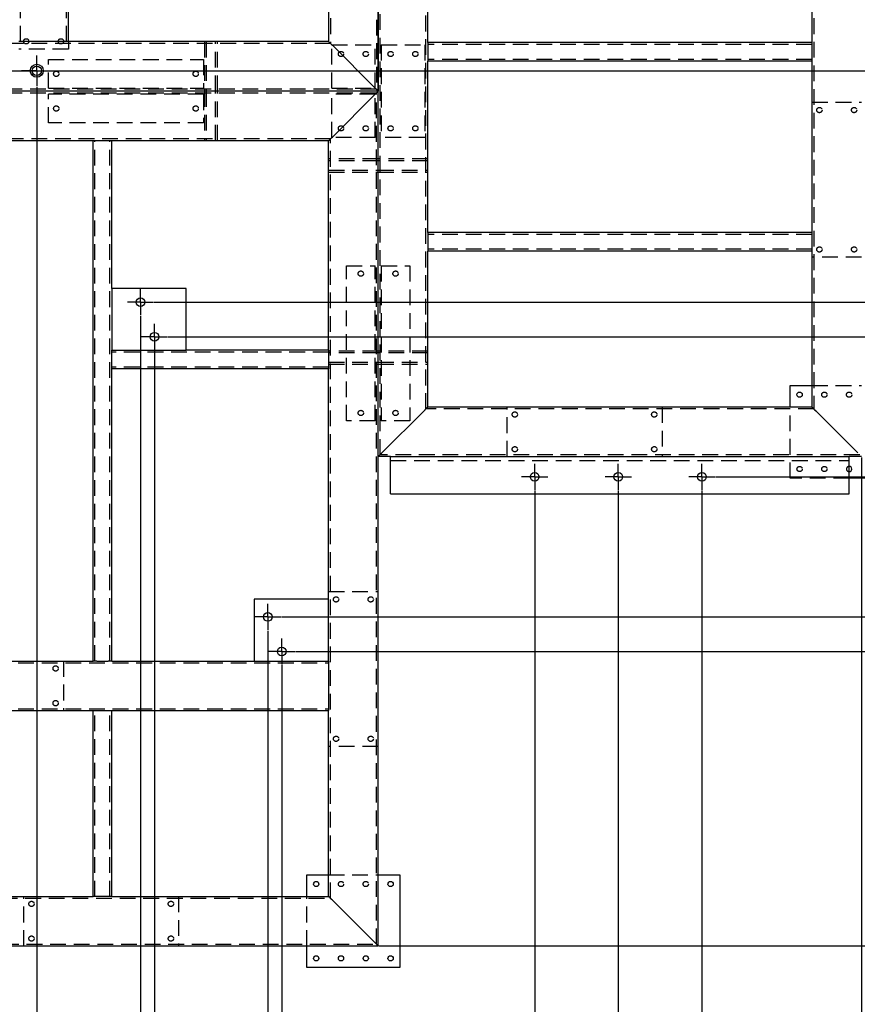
# Model space of a CAD drawing. Header units: millimetres. Extents: x 5 to 3649, y 4 to 418.
# Tile 93 of 105: x 3229 to 3297, y 147 to 226. Entities that reach past the tile are written whole.
import ezdxf

# ---------------------------------------------------------------- set-up
doc = ezdxf.new("R2010")
doc.units = ezdxf.units.MM
doc.header["$PDSIZE"] = -1
doc.linetypes.add('CENTERX2', pattern=[20.32, 12.7, -2.54, 2.54, -2.54])
doc.linetypes.add('HIDDEN', pattern=[1.905, 1.27, -0.635])
for name, color, linetype in [('COTES', 1, 'Continuous'), ('TRAIT-MIXTES', 3, 'CENTERX2'), ('TRAIT-TIRET', 2, 'HIDDEN')]:
    doc.layers.add(name, color=color, linetype=linetype)
doc.layers.add('TRAIT-FORT', color=4, linetype='Continuous', lineweight=25)
doc.styles.add('SLDTEXTSTYLE0', font='TXT', dxfattribs={"width": 0.75})
doc.dimstyles.new('SLDDIMSTYLE10', dxfattribs={"dimtxt": 3, "dimasz": 2, "dimexe": 0, "dimexo": 0.0625, "dimgap": 0.75, "dimtad": 0, "dimtih": 1, "dimtoh": 1, "dimdec": 0, "dimlfac": 20, "dimrnd": 1e-09, "dimzin": 12, "dimdsep": 46, "dimtxsty": 'SLDTEXTSTYLE0', "dimsah": 1, "dimcen": 0.09, "dimadec": 0, "dimazin": 3, "dimtfac": 1, "dimtdec": 0, "dimtofl": 0, "dimtmove": 0, "dimatfit": 3, "dimfxl": 1, "dimfrac": 2, "dimtolj": 1, "dimtzin": 12, "dimarcsym": 0})

# ---------------------------------------------------------------- blocks, each defined once
blk = doc.blocks.new('*D2385')
at = {"layer": 'COTES', "color": 0, "lineweight": -2, "transparency": 16777216}
for p, q in [((3230.688, 220.98), (3230.688, 124.593)), ((3230.688, 124.593), (3231.604, 120.593)), ((3231.604, 120.593), (3231.604, 116.593))]:
    blk.add_line(p, q, dxfattribs=at)
at = {"layer": 'Defpoints', "color": 0, "transparency": 16777216}
for p in [(3230.688, 221.043), (3098.238, 191.118), (3231.604, 116.593)]:
    blk.add_point(p, dxfattribs=at)
at = {"layer": 'COTES', "color": 0, "transparency": 16777216, "insert": (3231.604, 111.718), "char_height": 3, "attachment_point": 5, "rotation": 90, "style": 'SLDTEXTSTYLE0'}
blk.add_mtext('\\A1;2649', dxfattribs=at)
blk = doc.blocks.new('*D2386')
at = {"layer": 'COTES', "color": 0, "lineweight": -2, "transparency": 16777216}
for p, q in [((3239.062, 202.467), (3239.062, 124.593)), ((3239.062, 124.593), (3236.414, 120.593)), ((3236.414, 120.593), (3236.414, 116.593))]:
    blk.add_line(p, q, dxfattribs=at)
at = {"layer": 'Defpoints', "color": 0, "transparency": 16777216}
for p in [(3239.062, 202.53), (3098.238, 191.118), (3236.414, 116.593)]:
    blk.add_point(p, dxfattribs=at)
at = {"layer": 'COTES', "color": 0, "transparency": 16777216, "insert": (3236.414, 112.093), "char_height": 3, "attachment_point": 5, "rotation": 90, "style": 'SLDTEXTSTYLE0'}
blk.add_mtext('\\A1;2816', dxfattribs=at)
blk = doc.blocks.new('*D2387')
at = {"layer": 'COTES', "color": 0, "lineweight": -2, "transparency": 16777216}
for p, q in [((3240.186, 199.686), (3240.186, 124.593)), ((3240.186, 124.593), (3241.224, 120.593)), ((3241.224, 120.593), (3241.224, 116.593))]:
    blk.add_line(p, q, dxfattribs=at)
at = {"layer": 'Defpoints', "color": 0, "transparency": 16777216}
for p in [(3240.186, 199.748), (3098.238, 191.118), (3241.224, 116.593)]:
    blk.add_point(p, dxfattribs=at)
at = {"layer": 'COTES', "color": 0, "transparency": 16777216, "insert": (3241.224, 111.718), "char_height": 3, "attachment_point": 5, "rotation": 90, "style": 'SLDTEXTSTYLE0'}
blk.add_mtext('\\A1;2839', dxfattribs=at)
blk = doc.blocks.new('*D2388')
at = {"layer": 'COTES', "color": 0, "lineweight": -2, "transparency": 16777216}
for p, q in [((3249.327, 177.063), (3249.327, 124.593)), ((3249.327, 124.593), (3246.034, 120.593)), ((3246.034, 120.593), (3246.034, 116.593))]:
    blk.add_line(p, q, dxfattribs=at)
at = {"layer": 'Defpoints', "color": 0, "transparency": 16777216}
for p in [(3098.238, 191.118), (3249.327, 177.125), (3246.034, 116.593)]:
    blk.add_point(p, dxfattribs=at)
at = {"layer": 'COTES', "color": 0, "transparency": 16777216, "insert": (3246.034, 111.905), "char_height": 3, "attachment_point": 5, "rotation": 90, "style": 'SLDTEXTSTYLE0'}
blk.add_mtext('\\A1;3022', dxfattribs=at)
blk = doc.blocks.new('*D2389')
at = {"layer": 'COTES', "color": 0, "lineweight": -2, "transparency": 16777216}
for p, q in [((3250.45, 174.281), (3250.45, 124.593)), ((3250.45, 124.593), (3250.845, 120.593)), ((3250.845, 120.593), (3250.845, 116.593))]:
    blk.add_line(p, q, dxfattribs=at)
at = {"layer": 'Defpoints', "color": 0, "transparency": 16777216}
for p in [(3098.238, 191.118), (3250.45, 174.343), (3250.845, 116.593)]:
    blk.add_point(p, dxfattribs=at)
at = {"layer": 'COTES', "color": 0, "transparency": 16777216, "insert": (3250.845, 111.905), "char_height": 3, "attachment_point": 5, "rotation": 90, "style": 'SLDTEXTSTYLE0'}
blk.add_mtext('\\A1;3044', dxfattribs=at)
blk = doc.blocks.new('*D2390')
at = {"layer": 'COTES', "color": 0, "lineweight": -2, "transparency": 16777216}
blk.add_line((3270.863, 188.38), (3270.863, 116.593), dxfattribs=at)
at = {"layer": 'Defpoints', "color": 0, "transparency": 16777216}
for p in [(3098.238, 191.118), (3270.863, 188.443), (3270.863, 116.593)]:
    blk.add_point(p, dxfattribs=at)
at = {"layer": 'COTES', "color": 0, "transparency": 16777216, "insert": (3270.863, 111.718), "char_height": 3, "attachment_point": 5, "rotation": 90, "style": 'SLDTEXTSTYLE0'}
blk.add_mtext('\\A1;3452', dxfattribs=at)
blk = doc.blocks.new('*D2391')
at = {"layer": 'COTES', "color": 0, "lineweight": -2, "transparency": 16777216}
blk.add_line((3277.613, 188.38), (3277.613, 116.593), dxfattribs=at)
at = {"layer": 'Defpoints', "color": 0, "transparency": 16777216}
for p in [(3098.238, 191.118), (3277.613, 188.443), (3277.613, 116.593)]:
    blk.add_point(p, dxfattribs=at)
at = {"layer": 'COTES', "color": 0, "transparency": 16777216, "insert": (3277.613, 111.718), "char_height": 3, "attachment_point": 5, "rotation": 90, "style": 'SLDTEXTSTYLE0'}
blk.add_mtext('\\A1;3587', dxfattribs=at)
blk = doc.blocks.new('*D2392')
at = {"layer": 'COTES', "color": 0, "lineweight": -2, "transparency": 16777216}
blk.add_line((3284.363, 188.38), (3284.363, 116.593), dxfattribs=at)
at = {"layer": 'Defpoints', "color": 0, "transparency": 16777216}
for p in [(3098.238, 191.118), (3284.363, 188.443), (3284.363, 116.593)]:
    blk.add_point(p, dxfattribs=at)
at = {"layer": 'COTES', "color": 0, "transparency": 16777216, "insert": (3284.363, 111.718), "char_height": 3, "attachment_point": 5, "rotation": 90, "style": 'SLDTEXTSTYLE0'}
blk.add_mtext('\\A1;3722', dxfattribs=at)
blk = doc.blocks.new('*D2393')
at = {"layer": 'COTES', "color": 0, "lineweight": -2, "transparency": 16777216}
blk.add_line((3297.238, 191.055), (3297.238, 116.593), dxfattribs=at)
at = {"layer": 'Defpoints', "color": 0, "transparency": 16777216}
for p in [(3098.238, 191.118), (3297.238, 191.118), (3297.238, 116.593)]:
    blk.add_point(p, dxfattribs=at)
at = {"layer": 'COTES', "color": 0, "transparency": 16777216, "insert": (3297.238, 111.905), "char_height": 3, "attachment_point": 5, "rotation": 90, "style": 'SLDTEXTSTYLE0'}
blk.add_mtext('\\A1;3980', dxfattribs=at)
blk = doc.blocks.new('*D2422')
at = {"layer": 'COTES', "color": 0, "lineweight": -2, "transparency": 16777216}
blk.add_line((3188.476, 222.268), (3308.988, 222.268), dxfattribs=at)
at = {"layer": 'Defpoints', "color": 0, "transparency": 16777216}
for p in [(3219.238, 352.618), (3188.413, 222.268), (3308.988, 222.268)]:
    blk.add_point(p, dxfattribs=at)
at = {"layer": 'COTES', "color": 0, "transparency": 16777216, "insert": (3313.676, 222.268), "char_height": 3, "attachment_point": 5, "style": 'SLDTEXTSTYLE0'}
blk.add_mtext('\\A1;2607', dxfattribs=at)
blk = doc.blocks.new('*D2423')
at = {"layer": 'COTES', "color": 0, "lineweight": -2, "transparency": 16777216}
for p, q in [((3300.988, 203.58), (3304.988, 204.802)), ((3304.988, 204.802), (3308.988, 204.802)), ((3240.175, 203.58), (3300.988, 203.58))]:
    blk.add_line(p, q, dxfattribs=at)
at = {"layer": 'Defpoints', "color": 0, "transparency": 16777216}
for p in [(3219.238, 352.618), (3308.988, 204.802), (3240.112, 203.58)]:
    blk.add_point(p, dxfattribs=at)
at = {"layer": 'COTES', "color": 0, "transparency": 16777216, "insert": (3313.488, 204.802), "char_height": 3, "attachment_point": 5, "style": 'SLDTEXTSTYLE0'}
blk.add_mtext('\\A1;2981', dxfattribs=at)
blk = doc.blocks.new('*D2424')
at = {"layer": 'COTES', "color": 0, "lineweight": -2, "transparency": 16777216}
for p, q in [((3241.299, 200.798), (3300.988, 200.798)), ((3300.988, 200.798), (3304.988, 199.784)), ((3304.988, 199.784), (3308.988, 199.784))]:
    blk.add_line(p, q, dxfattribs=at)
at = {"layer": 'Defpoints', "color": 0, "transparency": 16777216}
for p in [(3219.238, 352.618), (3241.236, 200.798), (3308.988, 199.784)]:
    blk.add_point(p, dxfattribs=at)
at = {"layer": 'COTES', "color": 0, "transparency": 16777216, "insert": (3313.676, 199.784), "char_height": 3, "attachment_point": 5, "style": 'SLDTEXTSTYLE0'}
blk.add_mtext('\\A1;3036', dxfattribs=at)
blk = doc.blocks.new('*D2425')
at = {"layer": 'COTES', "color": 0, "lineweight": -2, "transparency": 16777216}
blk.add_line((3285.476, 189.493), (3308.988, 189.493), dxfattribs=at)
at = {"layer": 'Defpoints', "color": 0, "transparency": 16777216}
for p in [(3219.238, 352.618), (3285.413, 189.493), (3308.988, 189.493)]:
    blk.add_point(p, dxfattribs=at)
at = {"layer": 'COTES', "color": 0, "transparency": 16777216, "insert": (3313.863, 189.493), "char_height": 3, "attachment_point": 5, "style": 'SLDTEXTSTYLE0'}
blk.add_mtext('\\A1;3263', dxfattribs=at)
blk = doc.blocks.new('*D2426')
at = {"layer": 'COTES', "color": 0, "lineweight": -2, "transparency": 16777216}
for p, q in [((3300.988, 178.175), (3304.988, 179.189)), ((3304.988, 179.189), (3308.988, 179.189)), ((3250.439, 178.175), (3300.988, 178.175))]:
    blk.add_line(p, q, dxfattribs=at)
at = {"layer": 'Defpoints', "color": 0, "transparency": 16777216}
for p in [(3219.238, 352.618), (3308.988, 179.189), (3250.377, 178.175)]:
    blk.add_point(p, dxfattribs=at)
at = {"layer": 'COTES', "color": 0, "transparency": 16777216, "insert": (3313.863, 179.189), "char_height": 3, "attachment_point": 5, "style": 'SLDTEXTSTYLE0'}
blk.add_mtext('\\A1;3489', dxfattribs=at)
blk = doc.blocks.new('*D2427')
at = {"layer": 'COTES', "color": 0, "lineweight": -2, "transparency": 16777216}
for p, q in [((3251.563, 175.393), (3300.988, 175.393)), ((3300.988, 175.393), (3304.988, 174.379)), ((3304.988, 174.379), (3308.988, 174.379))]:
    blk.add_line(p, q, dxfattribs=at)
at = {"layer": 'Defpoints', "color": 0, "transparency": 16777216}
for p in [(3219.238, 352.618), (3251.5, 175.393), (3308.988, 174.379)]:
    blk.add_point(p, dxfattribs=at)
at = {"layer": 'COTES', "color": 0, "transparency": 16777216, "insert": (3313.863, 174.379), "char_height": 3, "attachment_point": 5, "style": 'SLDTEXTSTYLE0'}
blk.add_mtext('\\A1;3544', dxfattribs=at)
blk = doc.blocks.new('*D2428')
at = {"layer": 'COTES', "color": 0, "lineweight": -2, "transparency": 16777216}
blk.add_line((3258.301, 151.618), (3308.988, 151.618), dxfattribs=at)
at = {"layer": 'Defpoints', "color": 0, "transparency": 16777216}
for p in [(3219.238, 352.618), (3258.238, 151.618), (3308.988, 151.618)]:
    blk.add_point(p, dxfattribs=at)
at = {"layer": 'COTES', "color": 0, "transparency": 16777216, "insert": (3313.488, 151.618), "char_height": 3, "attachment_point": 5, "style": 'SLDTEXTSTYLE0'}
blk.add_mtext('\\A1;4020', dxfattribs=at)
blk = doc.blocks.new('SW_CENTERMARKSYMBOL_517')
at = {"layer": 'TRAIT-MIXTES', "color": 0}
for p, q in [((0, 0.7), (0, 1.05)), ((-0.7, 0), (-1.05, 0)), ((0, 0), (-0.7, 0)), ((0, 0), (0, 0.7)), ((0, 0), (0, -0.7)), ((0, 0), (0.7, 0)), ((0.7, 0), (1.05, 0)), ((0, -0.7), (0, -1.05))]:
    blk.add_line(p, q, dxfattribs=at)
blk = doc.blocks.new('SW_CENTERMARKSYMBOL_518')
at = {"layer": 'TRAIT-MIXTES', "color": 0}
for p, q in [((0, 0.7), (0, 1.05)), ((-0.7, 0), (-1.05, 0)), ((0, 0), (-0.7, 0)), ((0, 0), (0, 0.7)), ((0, 0), (0, -0.7)), ((0, 0), (0.7, 0)), ((0.7, 0), (1.05, 0)), ((0, -0.7), (0, -1.05))]:
    blk.add_line(p, q, dxfattribs=at)
blk = doc.blocks.new('SW_CENTERMARKSYMBOL_519')
at = {"layer": 'TRAIT-MIXTES', "color": 0}
for p, q in [((0, 0.7), (0, 1.05)), ((-0.7, 0), (-1.05, 0)), ((0, 0), (-0.7, 0)), ((0, 0), (0, 0.7)), ((0, 0), (0, -0.7)), ((0, 0), (0.7, 0)), ((0.7, 0), (1.05, 0)), ((0, -0.7), (0, -1.05))]:
    blk.add_line(p, q, dxfattribs=at)
blk = doc.blocks.new('SW_CENTERMARKSYMBOL_520')
at = {"layer": 'TRAIT-MIXTES', "color": 0}
for p, q in [((0, 0.7), (0, 1.05)), ((-0.7, 0), (-1.05, 0)), ((0, 0), (-0.7, 0)), ((0, 0), (0, 0.7)), ((0, 0), (0, -0.7)), ((0, 0), (0.7, 0)), ((0.7, 0), (1.05, 0)), ((0, -0.7), (0, -1.05))]:
    blk.add_line(p, q, dxfattribs=at)
blk = doc.blocks.new('SW_CENTERMARKSYMBOL_521')
at = {"layer": 'TRAIT-MIXTES', "color": 0}
for p, q in [((0, 0.7), (0, 1.05)), ((-0.7, 0), (-1.05, 0)), ((0, 0), (-0.7, 0)), ((0, 0), (0, 0.7)), ((0, 0), (0, -0.7)), ((0, 0), (0.7, 0)), ((0.7, 0), (1.05, 0)), ((0, -0.7), (0, -1.05))]:
    blk.add_line(p, q, dxfattribs=at)
blk = doc.blocks.new('SW_CENTERMARKSYMBOL_522')
at = {"layer": 'TRAIT-MIXTES', "color": 0}
for p, q in [((0, 0.7), (0, 1.05)), ((-0.7, 0), (-1.05, 0)), ((0, 0), (-0.7, 0)), ((0, 0), (0, 0.7)), ((0, 0), (0, -0.7)), ((0, 0), (0.7, 0)), ((0.7, 0), (1.05, 0)), ((0, -0.7), (0, -1.05))]:
    blk.add_line(p, q, dxfattribs=at)
blk = doc.blocks.new('SW_CENTERMARKSYMBOL_523')
at = {"layer": 'TRAIT-MIXTES', "color": 0}
for p, q in [((0, 0.7), (0, 1.05)), ((-0.7, 0), (-1.05, 0)), ((0, 0), (-0.7, 0)), ((0, 0), (0, 0.7)), ((0, 0), (0, -0.7)), ((0, 0), (0.7, 0)), ((0.7, 0), (1.05, 0)), ((0, -0.7), (0, -1.05))]:
    blk.add_line(p, q, dxfattribs=at)
blk = doc.blocks.new('SW_CENTERMARKSYMBOL_536')
at = {"layer": 'TRAIT-MIXTES', "color": 0}
for p, q in [((0, 0.7), (0, 1.225)), ((-0.7, 0), (-1.225, 0)), ((0, 0), (-0.7, 0)), ((0, 0), (0, 0.7)), ((0, 0), (0, -0.7)), ((0, 0), (0.7, 0)), ((0.7, 0), (1.225, 0)), ((0, -0.7), (0, -1.225))]:
    blk.add_line(p, q, dxfattribs=at)

msp = doc.modelspace()

# ---------------------------------------------------------------- linework, layer by layer
at = {"layer": 'TRAIT-FORT', "lineweight": 25}
for p, q in [((3258.238158, 295.118026), (3258.238158, 220.617942)), ((3258.238158, 191.117934), (3258.238158, 295.118026)), ((3262.238154, 224.534682), (3262.238154, 238.367919)), ((3293.23816, 238.367919), (3293.23816, 224.534682)), ((3233.238158, 224.618033), (3233.238158, 231.868056)), ((3254.238161, 231.868056), (3254.238161, 224.618033)), ((3229.538163, 224.618033), (3229.238161, 224.618033)), ((3232.938155, 224.618033), (3229.538163, 224.618033)), ((3233.238158, 224.618033), (3232.938155, 224.618033)), ((3254.238161, 224.618033), (3233.238158, 224.618033)), ((3257.938155, 220.917968), (3254.538163, 224.318007)), ((3293.23816, 224.534682), (3262.238154, 224.534682)), ((3262.238154, 224.534682), (3262.238154, 224.234656)), ((3262.238154, 224.234656), (3262.238154, 223.334578)), ((3293.23816, 224.534682), (3293.23816, 224.234656)), ((3293.23816, 224.234656), (3293.23816, 223.334578)), ((3262.238154, 223.334578), (3262.238154, 223.034553)), ((3262.238154, 209.201316), (3262.238154, 223.034553)), ((3293.23816, 223.034553), (3262.238154, 223.034553)), ((3293.23816, 223.334578), (3293.23816, 223.034553)), ((3293.23816, 223.034553), (3293.23816, 209.201316)), ((3258.238158, 220.617942), (3159.238157, 220.617942)), ((3254.538163, 216.917876), (3257.938155, 220.317916)), ((3258.238158, 151.617888), (3258.238158, 220.617942)), ((3235.238144, 216.618041), (3220.738146, 216.618041)), ((3235.238144, 174.618033), (3235.238144, 216.618041)), ((3235.538146, 216.618041), (3235.238144, 216.618041)), ((3236.43814, 216.618041), (3235.538146, 216.618041)), ((3236.738142, 216.618041), (3236.43814, 216.618041)), ((3254.238161, 216.618041), (3236.738142, 216.618041)), ((3236.738142, 204.701308), (3236.738142, 216.618041)), ((3254.238161, 199.701384), (3254.238161, 216.618041)), ((3293.23816, 209.201316), (3262.238154, 209.201316)), ((3262.238154, 209.201316), (3262.238154, 208.90129)), ((3293.23816, 209.201316), (3293.23816, 208.90129)), ((3262.238154, 208.90129), (3262.238154, 208.001212)), ((3293.23816, 208.90129), (3293.23816, 208.001212)), ((3262.238154, 208.001212), (3262.238154, 207.701377)), ((3262.238154, 195.118026), (3262.238154, 207.701377)), ((3293.23816, 207.701377), (3262.238154, 207.701377)), ((3293.23816, 208.001212), (3293.23816, 207.701377)), ((3293.23816, 207.701377), (3293.23816, 195.118026)), ((3242.738137, 204.701308), (3236.738142, 204.701308)), ((3236.738142, 204.701308), (3236.738142, 199.701384)), ((3242.738137, 199.701384), (3242.738137, 204.701308)), ((3236.738142, 199.401359), (3236.738142, 199.701384)), ((3236.738142, 199.701384), (3242.738137, 199.701384)), ((3254.238161, 199.701384), (3242.738137, 199.701384)), ((3254.238161, 199.701384), (3254.238161, 199.401359)), ((3236.738142, 198.501281), (3236.738142, 199.401359)), ((3254.238161, 199.401359), (3254.238161, 198.501281)), ((3236.738142, 198.201255), (3236.738142, 198.501281)), ((3254.238161, 198.201255), (3236.738142, 198.201255)), ((3236.738142, 174.618033), (3236.738142, 198.201255)), ((3254.238161, 198.501281), (3254.238161, 198.201255)), ((3254.238161, 179.617957), (3254.238161, 198.201255)), ((3291.488156, 196.868018), (3293.23816, 196.868018)), ((3291.488156, 195.118026), (3291.488156, 196.868018)), ((3258.53816, 191.41796), (3261.938164, 194.818)), ((3293.23816, 195.118026), (3262.238154, 195.118026)), ((3293.538162, 194.818), (3296.938154, 191.41796)), ((3259.238157, 191.117934), (3258.238158, 191.117934)), ((3259.238157, 188.118056), (3259.238157, 191.117934)), ((3259.238157, 191.117934), (3296.238157, 191.117934)), ((3297.238156, 191.117934), (3296.238157, 191.117934)), ((3296.238157, 188.118056), (3296.238157, 191.117934)), ((3298.98816, 189.367942), (3296.238157, 189.367942)), ((3259.238157, 188.118056), (3296.238157, 188.118056)), ((3248.238155, 179.617957), (3248.238155, 174.618033)), ((3254.238161, 179.617957), (3248.238155, 179.617957)), ((3254.238161, 174.618033), (3254.238161, 179.617957)), ((3220.738146, 174.618033), (3235.238144, 174.618033)), ((3235.538146, 174.618033), (3235.238144, 174.618033)), ((3235.538146, 174.618033), (3236.43814, 174.618033)), ((3236.738142, 174.618033), (3236.43814, 174.618033)), ((3236.738142, 174.618033), (3248.238155, 174.618033)), ((3248.238155, 174.618033), (3254.238161, 174.618033)), ((3254.238161, 174.618033), (3254.238161, 174.318007)), ((3254.238161, 174.318007), (3254.238161, 170.917968)), ((3254.238161, 170.917968), (3254.238161, 170.617942)), ((3220.738146, 170.617942), (3235.238144, 170.617942)), ((3235.238144, 155.61798), (3235.238144, 170.617942)), ((3235.238144, 170.617942), (3235.538146, 170.617942)), ((3235.538146, 170.617942), (3236.43814, 170.617942)), ((3236.43814, 170.617942), (3236.738142, 170.617942)), ((3236.738142, 170.617942), (3254.238161, 170.617942)), ((3236.738142, 155.61798), (3236.738142, 170.617942)), ((3254.238161, 155.61798), (3254.238161, 170.617942)), ((3252.488157, 157.367972), (3254.238161, 157.367972)), ((3252.488157, 155.61798), (3252.488157, 157.367972)), ((3258.238158, 157.367972), (3259.988162, 157.367972)), ((3259.988162, 157.367972), (3259.988162, 149.867896)), ((3220.738146, 155.61798), (3235.238144, 155.61798)), ((3235.538146, 155.61798), (3235.238144, 155.61798)), ((3236.43814, 155.61798), (3235.538146, 155.61798)), ((3236.738142, 155.61798), (3236.43814, 155.61798)), ((3236.738142, 155.61798), (3254.238161, 155.61798)), ((3254.538163, 155.317954), (3257.938155, 151.917914)), ((3159.238157, 151.617888), (3258.238158, 151.617888)), ((3252.488157, 149.867896), (3252.488157, 151.617888)), ((3259.988162, 149.867896), (3252.488157, 149.867896))]:
    msp.add_line(p, q, dxfattribs=at)
at = {"layer": 'TRAIT-FORT', "lineweight": 25, "flags": 128}
for points in [[(3254.538163, 224.318007), (3254.486069, 224.370078), (3254.435548, 224.420623), (3254.388162, 224.467925), (3254.345319, 224.51084), (3254.30834, 224.547843), (3254.278347, 224.577788), (3254.256245, 224.599914), (3254.242715, 224.613456), (3254.238161, 224.618033)], [(3254.238161, 224.618033), (3254.243919, 224.612121), (3254.26099, 224.595145), (3254.288718, 224.567489), (3254.326031, 224.530105), (3254.371485, 224.48471), (3254.423353, 224.43283), (3254.479632, 224.376563), (3254.538163, 224.318007)], [(3258.238158, 220.617942), (3258.233604, 220.622519), (3258.220062, 220.636062), (3258.19796, 220.658187), (3258.167967, 220.688132), (3258.131, 220.725135), (3258.088157, 220.76805), (3258.040759, 220.815352), (3257.99025, 220.865897), (3257.938155, 220.917968)], [(3257.938155, 220.917968), (3257.99025, 220.865897), (3258.040759, 220.815352), (3258.088157, 220.76805), (3258.131, 220.725135), (3258.167967, 220.688132), (3258.19796, 220.658187), (3258.220062, 220.636062), (3258.233604, 220.622519), (3258.238158, 220.617942)], [(3257.938155, 220.317916), (3257.996687, 220.376471), (3258.052966, 220.432738), (3258.104834, 220.484618), (3258.150288, 220.530013), (3258.187601, 220.567397), (3258.215317, 220.595054), (3258.232388, 220.61222), (3258.238158, 220.617942)], [(3258.238158, 220.617942), (3258.232388, 220.61222), (3258.215317, 220.595054), (3258.187601, 220.567397), (3258.150288, 220.530013), (3258.104834, 220.484618), (3258.052966, 220.432738), (3257.996687, 220.376471), (3257.938155, 220.317916)], [(3254.538163, 216.917876), (3254.486069, 216.865806), (3254.435548, 216.815452), (3254.388162, 216.767959), (3254.345319, 216.725043), (3254.30834, 216.688231), (3254.278347, 216.658095), (3254.256245, 216.63597), (3254.242715, 216.622428), (3254.238161, 216.618041)], [(3261.938164, 194.818), (3261.990258, 194.87007), (3262.040767, 194.920615), (3262.088153, 194.967917), (3262.130997, 195.010833), (3262.167975, 195.047835), (3262.197968, 195.077781), (3262.22007, 195.099906), (3262.2336, 195.113448), (3262.238154, 195.118026)], [(3262.238154, 195.118026), (3262.2336, 195.113448), (3262.22007, 195.099906), (3262.197968, 195.077781), (3262.167975, 195.047835), (3262.130997, 195.010833), (3262.088153, 194.967917), (3262.040767, 194.920615), (3261.990258, 194.87007), (3261.938164, 194.818)], [(3293.23816, 195.118026), (3293.243918, 195.112113), (3293.260989, 195.095138), (3293.288717, 195.067481), (3293.326029, 195.030097), (3293.371484, 194.984702), (3293.423352, 194.932822), (3293.47963, 194.876555), (3293.538162, 194.818)], [(3293.538162, 194.818), (3293.47963, 194.876555), (3293.423352, 194.932822), (3293.371484, 194.984702), (3293.326029, 195.030097), (3293.288717, 195.067481), (3293.260989, 195.095138), (3293.243918, 195.112113), (3293.23816, 195.118026)], [(3258.238158, 191.117934), (3258.243927, 191.123656), (3258.260998, 191.140822), (3258.288714, 191.168479), (3258.326027, 191.205863), (3258.371481, 191.251258), (3258.423349, 191.303138), (3258.479628, 191.359404), (3258.53816, 191.41796)], [(3258.53816, 191.41796), (3258.479628, 191.359404), (3258.423349, 191.303138), (3258.371481, 191.251258), (3258.326027, 191.205863), (3258.288714, 191.168479), (3258.260998, 191.140822), (3258.243927, 191.123656), (3258.238158, 191.117934)], [(3254.238161, 155.61798), (3254.242715, 155.613402), (3254.256245, 155.59986), (3254.278347, 155.577735), (3254.30834, 155.54779), (3254.345319, 155.510787), (3254.388162, 155.467872), (3254.435548, 155.420569), (3254.486069, 155.370025), (3254.538163, 155.317954)], [(3254.538163, 155.317954), (3254.479632, 155.37651), (3254.423353, 155.432776), (3254.371485, 155.484656), (3254.326031, 155.530051), (3254.288718, 155.567435), (3254.26099, 155.595092), (3254.243919, 155.612258), (3254.238161, 155.61798)], [(3257.938155, 151.917914), (3257.99025, 151.865844), (3258.040759, 151.815299), (3258.088157, 151.767997), (3258.131, 151.725081), (3258.167967, 151.688079), (3258.19796, 151.658133), (3258.220062, 151.636008), (3258.233604, 151.622466), (3258.238158, 151.617888)], [(3258.238158, 151.617888), (3258.233604, 151.622466), (3258.220062, 151.636008), (3258.19796, 151.658133), (3258.167967, 151.688079), (3258.131, 151.725081), (3258.088157, 151.767997), (3258.040759, 151.815299), (3257.99025, 151.865844), (3257.938155, 151.917914)]]:
    msp.add_lwpolyline(points, dxfattribs=at)
at = {"layer": 'TRAIT-FORT', "lineweight": 25}
for centre, radius in [((3230.688145, 222.267829), 0.525), ((3230.688145, 222.267829), 0.375), ((3239.062369, 203.579852), 0.35), ((3240.186188, 200.798301), 0.35), ((3292.238158, 196.117963), 0.2125), ((3270.863145, 189.492963), 0.35), ((3277.613145, 189.492963), 0.35), ((3284.363145, 189.492963), 0.35), ((3249.326589, 178.175015), 0.35), ((3250.450409, 175.393463), 0.35), ((3253.238158, 156.617963), 0.2125), ((3259.238158, 156.617963), 0.2125), ((3253.238158, 150.617963), 0.2125), ((3255.238158, 150.617963), 0.2125), ((3257.238158, 150.617963), 0.2125), ((3259.238158, 150.617963), 0.2125)]:
    msp.add_circle(centre, radius, dxfattribs=at)
for centre, radius, start, end in [((3221.023987, 250.150705), 47.197679, 314.72660913, 315.24150801), ((3296.238158, 190.117963), 0.2125, 270, 90)]:
    msp.add_arc(centre, radius, start, end, dxfattribs=at)
at = {"layer": 'TRAIT-TIRET'}
for p, q in [((3258.088157, 294.967917), (3258.088157, 220.76805)), ((3258.388159, 191.268043), (3258.388159, 294.967917)), ((3229.388162, 224.618033), (3229.388162, 291.117934)), ((3233.088157, 224.618033), (3233.088157, 291.117934)), ((3254.388162, 291.268043), (3254.388162, 224.467925)), ((3262.088153, 194.967917), (3262.088153, 291.268043)), ((3293.388161, 291.268043), (3293.388161, 194.967917)), ((3254.388162, 224.467925), (3163.088158, 224.467925)), ((3233.238158, 224.618033), (3233.238158, 224.017981)), ((3244.213161, 224.618033), (3244.213161, 224.467925)), ((3244.213161, 224.618033), (3244.213161, 220.617942)), ((3244.363162, 224.618033), (3244.363162, 220.617942)), ((3245.113155, 220.617942), (3245.113155, 224.618033)), ((3245.263156, 224.467925), (3245.263156, 224.618033)), ((3245.263156, 220.617942), (3245.263156, 224.618033)), ((3254.488155, 220.867995), (3254.488155, 224.36798)), ((3254.488155, 224.36798), (3257.988164, 224.36798)), ((3257.988164, 220.867995), (3257.988164, 224.36798)), ((3258.488163, 224.36798), (3258.488163, 216.867904)), ((3258.488163, 224.36798), (3261.98816, 224.36798)), ((3261.98816, 224.36798), (3261.98816, 216.867904)), ((3293.23816, 224.384574), (3262.238154, 224.384574)), ((3233.238158, 224.017981), (3229.238161, 224.017981)), ((3231.638154, 223.167876), (3244.138154, 223.167876)), ((3231.638154, 220.867995), (3231.638154, 223.167876)), ((3244.138154, 223.167876), (3244.138154, 220.867995)), ((3293.23816, 223.184661), (3262.238154, 223.184661)), ((3258.088157, 220.76805), (3159.388158, 220.76805)), ((3258.088157, 220.468024), (3159.388158, 220.468024)), ((3231.638154, 220.867995), (3244.138154, 220.867995)), ((3231.638154, 218.068007), (3231.638154, 220.367888)), ((3244.138154, 220.367888), (3231.638154, 220.367888)), ((3244.138154, 220.367888), (3244.138154, 218.068007)), ((3244.213161, 220.76805), (3244.213161, 220.617942)), ((3244.213161, 220.617942), (3244.213161, 220.468024)), ((3244.213161, 220.617942), (3244.213161, 216.618041)), ((3244.363162, 220.617942), (3244.363162, 216.618041)), ((3245.113155, 216.618041), (3245.113155, 220.617942)), ((3245.263156, 220.617942), (3245.263156, 220.76805)), ((3245.263156, 220.468024), (3245.263156, 220.617942)), ((3245.263156, 216.618041), (3245.263156, 220.617942)), ((3254.488155, 220.867995), (3257.988164, 220.867995)), ((3254.488155, 216.867904), (3254.488155, 220.367888)), ((3257.988164, 220.367888), (3254.488155, 220.367888)), ((3257.988164, 216.867904), (3257.988164, 220.367888)), ((3258.088157, 151.767997), (3258.088157, 220.468024)), ((3293.23816, 219.718055), (3297.238156, 219.718055)), ((3244.138154, 218.068007), (3231.638154, 218.068007)), ((3254.388162, 216.767959), (3163.088158, 216.767959)), ((3235.388145, 174.618033), (3235.388145, 216.618041)), ((3236.588141, 174.618033), (3236.588141, 216.618041)), ((3244.213161, 216.767959), (3244.213161, 216.618041)), ((3245.263156, 216.618041), (3245.263156, 216.767959)), ((3254.388162, 155.467872), (3254.388162, 216.767959)), ((3257.988164, 216.867904), (3254.488155, 216.867904)), ((3261.98816, 216.867904), (3258.488163, 216.867904)), ((3254.388162, 215.142898), (3254.238161, 215.142898)), ((3258.238158, 215.142898), (3254.238161, 215.142898)), ((3258.238158, 214.99298), (3254.238161, 214.99298)), ((3258.238158, 215.142898), (3258.088157, 215.142898)), ((3258.388159, 215.142898), (3258.238158, 215.142898)), ((3262.238154, 215.142898), (3258.238158, 215.142898)), ((3262.238154, 214.99298), (3258.238158, 214.99298)), ((3262.238154, 215.142898), (3262.088153, 215.142898)), ((3254.238161, 214.24301), (3258.238158, 214.24301)), ((3254.238161, 214.092902), (3254.388162, 214.092902)), ((3254.238161, 214.092902), (3258.238158, 214.092902)), ((3258.088157, 214.092902), (3258.238158, 214.092902)), ((3258.238158, 214.24301), (3262.238154, 214.24301)), ((3258.238158, 214.092902), (3258.388159, 214.092902)), ((3258.238158, 214.092902), (3262.238154, 214.092902)), ((3262.088153, 214.092902), (3262.238154, 214.092902)), ((3293.23816, 209.051207), (3262.238154, 209.051207)), ((3293.23816, 207.851294), (3262.238154, 207.851294)), ((3297.238156, 207.218055), (3293.23816, 207.218055)), ((3255.688164, 194.018058), (3255.688164, 206.518058)), ((3255.688164, 206.518058), (3257.988164, 206.518058)), ((3257.988164, 194.018058), (3257.988164, 206.518058)), ((3258.488163, 206.518058), (3258.488163, 194.018058)), ((3258.488163, 206.518058), (3260.788163, 206.518058)), ((3260.788163, 206.518058), (3260.788163, 194.018058)), ((3254.238161, 199.551276), (3236.738142, 199.551276)), ((3254.388162, 199.64302), (3254.238161, 199.64302)), ((3258.238158, 199.64302), (3254.238161, 199.64302)), ((3258.238158, 199.492911), (3254.238161, 199.492911)), ((3258.238158, 199.64302), (3258.088157, 199.64302)), ((3258.388159, 199.64302), (3258.238158, 199.64302)), ((3262.238154, 199.64302), (3258.238158, 199.64302)), ((3262.238154, 199.492911), (3258.238158, 199.492911)), ((3262.238154, 199.64302), (3262.088153, 199.64302)), ((3254.238161, 198.742942), (3258.238158, 198.742942)), ((3258.238158, 198.742942), (3262.238154, 198.742942)), ((3254.238161, 198.351363), (3236.738142, 198.351363)), ((3254.238161, 198.593024), (3254.388162, 198.593024)), ((3254.238161, 198.593024), (3258.238158, 198.593024)), ((3258.088157, 198.593024), (3258.238158, 198.593024)), ((3258.238158, 198.593024), (3258.388159, 198.593024)), ((3258.238158, 198.593024), (3262.238154, 198.593024)), ((3262.088153, 198.593024), (3262.238154, 198.593024)), ((3293.23816, 196.868018), (3297.238156, 196.868018)), ((3293.388161, 194.967917), (3262.088153, 194.967917)), ((3268.638155, 191.117934), (3268.638155, 195.118026)), ((3281.138155, 195.118026), (3281.138155, 191.117934)), ((3291.488156, 189.367942), (3291.488156, 195.118026)), ((3257.988164, 194.018058), (3255.688164, 194.018058)), ((3260.788163, 194.018058), (3258.488163, 194.018058)), ((3297.088155, 191.268043), (3258.388159, 191.268043)), ((3259.238157, 190.817908), (3296.238157, 190.817908)), ((3296.238157, 189.367942), (3291.488156, 189.367942)), ((3254.238161, 180.218009), (3258.238158, 180.218009)), ((3208.238158, 174.467925), (3254.238161, 174.467925)), ((3232.838163, 174.618033), (3232.838163, 170.617942)), ((3208.238158, 170.76805), (3254.238161, 170.76805)), ((3235.388145, 155.61798), (3235.388145, 170.617942)), ((3236.588141, 155.61798), (3236.588141, 170.617942)), ((3258.238158, 167.718009), (3254.238161, 167.718009)), ((3254.238161, 157.367972), (3258.238158, 157.367972)), ((3163.088158, 155.467872), (3254.388162, 155.467872)), ((3229.638156, 151.617888), (3229.638156, 155.61798)), ((3242.138156, 155.61798), (3242.138156, 151.617888)), ((3252.488157, 151.617888), (3252.488157, 155.61798)), ((3159.388158, 151.767997), (3258.088157, 151.767997))]:
    msp.add_line(p, q, dxfattribs=at)
for centre in [(3229.838158, 224.642963), (3232.638158, 224.642963), (3255.238158, 223.617963), (3257.238158, 223.617963), (3259.238158, 223.617963), (3261.238158, 223.617963), (3232.263158, 222.017963), (3243.513158, 222.017963), (3232.263158, 219.217963), (3243.513158, 219.217963), (3293.838158, 219.092963), (3296.638158, 219.092963), (3255.238158, 217.617963), (3257.238158, 217.617963), (3259.238158, 217.617963), (3261.238158, 217.617963), (3293.838158, 207.842963), (3296.638158, 207.842963), (3256.838158, 205.892963), (3259.638158, 205.892963), (3294.238158, 196.117963), (3296.238158, 196.117963), (3256.838158, 194.642963), (3259.638158, 194.642963), (3269.263158, 194.517963), (3280.513158, 194.517963), (3269.263158, 191.717963), (3280.513158, 191.717963), (3292.238158, 190.117963), (3294.238158, 190.117963), (3254.838158, 179.592963), (3257.638158, 179.592963), (3232.213158, 174.017963), (3232.213158, 171.217963), (3254.838158, 168.342963), (3257.638158, 168.342963), (3255.238158, 156.617963), (3257.238158, 156.617963), (3230.263158, 155.017963), (3241.513158, 155.017963), (3230.263158, 152.217963), (3241.513158, 152.217963)]:
    msp.add_circle(centre, 0.2125, dxfattribs=at)
msp.add_arc((3296.238158, 190.117963), 0.2125, 90, 270, dxfattribs=at)

# ---------------------------------------------------------------- block references
at = {"layer": 'TRAIT-MIXTES'}
for name, p in [('SW_CENTERMARKSYMBOL_536', (3230.688145, 222.267829)), ('SW_CENTERMARKSYMBOL_520', (3239.062369, 203.579852)), ('SW_CENTERMARKSYMBOL_521', (3240.186188, 200.798301)), ('SW_CENTERMARKSYMBOL_519', (3270.863145, 189.492963)), ('SW_CENTERMARKSYMBOL_518', (3277.613145, 189.492963)), ('SW_CENTERMARKSYMBOL_517', (3284.363145, 189.492963)), ('SW_CENTERMARKSYMBOL_522', (3249.326589, 178.175015)), ('SW_CENTERMARKSYMBOL_523', (3250.450409, 175.393463))]:
    msp.add_blockref(name, p, dxfattribs=at)

# ---------------------------------------------------------------- dimensions: what is measured, and where the dimension line sits
at = {"layer": 'COTES'}
for feature_location, offset, dtype, origin, picture, middle in [((3188.413145, 222.267829), (120.575013, 0), 0, (3219.238158, 352.617963), '*D2422', (3313.675658, 222.267829)), ((3240.112369, 203.579852), (68.87579, 1.222259), 0, (3219.238158, 352.617963), '*D2423', (3313.488158, 204.802111)), ((3241.236188, 200.798301), (67.75197, -1.014287), 0, (3219.238158, 352.617963), '*D2424', (3313.675658, 199.784014)), ((3285.4131449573, 189.4929628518), (23.5750132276, 0), 0, (3219.2381581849, 352.6179628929), '*D2425', (3313.8631581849, 189.4929628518)), ((3250.376589, 178.175015), (58.611569, 1.014287), 0, (3219.238158, 352.617963), '*D2426', (3313.863158, 179.189302)), ((3251.500409, 175.393463), (57.487749, -1.014287), 0, (3219.238158, 352.617963), '*D2427', (3313.863158, 174.379176)), ((3258.238158, 151.617963), (50.75, 0), 0, (3219.238158, 352.617963), '*D2428', (3313.488158, 151.617963)), ((3230.688145, 221.042829), (0.915944, -104.450315), 1, (3098.238158, 191.117963), '*D2385', (3231.604089, 111.717514)), ((3239.062369, 202.529852), (-2.648154, -85.937338), 1, (3098.238158, 191.117963), '*D2386', (3236.414214, 112.092514)), ((3240.186188, 199.748301), (1.038151, -83.155787), 1, (3098.238158, 191.117963), '*D2387', (3241.224339, 111.717514)), ((3249.326589, 177.125015), (-3.292125, -60.532501), 1, (3098.238158, 191.117963), '*D2388', (3246.034465, 111.905014)), ((3250.450409, 174.343463), (0.394181, -57.750949), 1, (3098.238158, 191.117963), '*D2389', (3250.84459, 111.905014)), ((3270.863145, 188.442963), (0, -71.850449), 1, (3098.238158, 191.117963), '*D2390', (3270.863145, 111.717514)), ((3277.613145, 188.442963), (0, -71.850449), 1, (3098.238158, 191.117963), '*D2391', (3277.613145, 111.717514)), ((3284.363145, 188.442963), (0, -71.850449), 1, (3098.238158, 191.117963), '*D2392', (3284.363145, 111.717514)), ((3297.238158, 191.117963), (0, -74.525449), 1, (3098.238158, 191.117963), '*D2393', (3297.238158, 111.905014))]:
    dim = msp.add_ordinate_dim(feature_location=feature_location, offset=offset, dtype=dtype, origin=origin, dimstyle='SLDDIMSTYLE10', dxfattribs=at)
    dim.commit()
    dim.dimension.update_dxf_attribs({"geometry": picture, "text_midpoint": middle})

doc.saveas('drawing.dxf')
